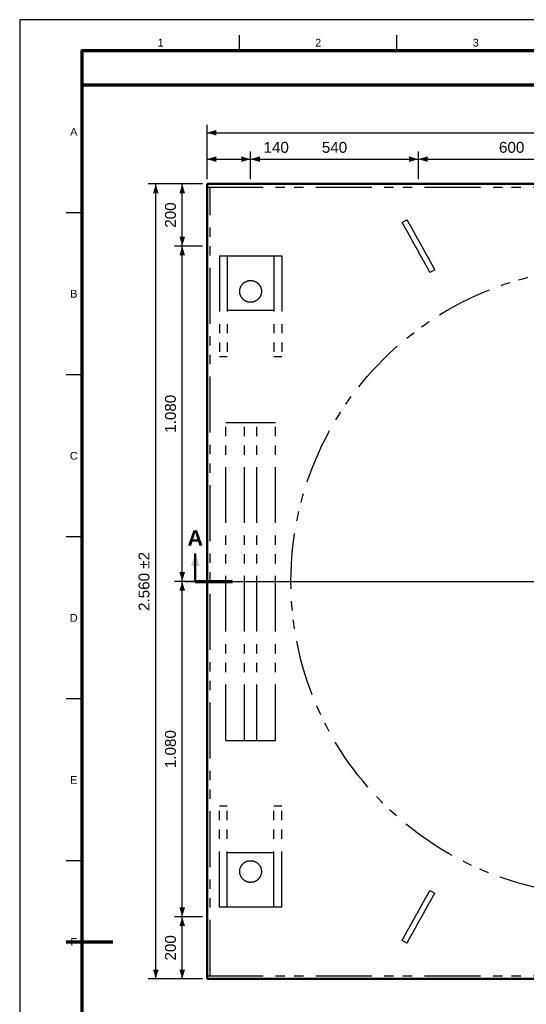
# Model space of a CAD drawing. Header units: millimetres. Extents: x 0 to 841, y 0 to 594.
# Tile 2 of 5: x 0 to 163, y 277 to 594. Entities that reach past the tile are written whole.
import ezdxf
from ezdxf.enums import TextEntityAlignment as Align

# ---------------------------------------------------------------- set-up
doc = ezdxf.new("R2010")
doc.units = ezdxf.units.MM
doc.linetypes.add('EJE', pattern=[31, 20, -4, 3, -4])
doc.linetypes.add('FANTASMA', pattern=[35, 18, -4, 3, -3, 3, -4])
for name, color, linetype, lineweight in [('CORTE', 7, 'EJE', 70), ('COTA', 7, 'CONTINUOUS', 25), ('EJE', 7, 'EJE', 25), ('FANT', 7, 'FANTASMA', 25), ('FINA', 7, 'CONTINUOUS', 25), ('MARCO', 7, 'CONTINUOUS', 70), ('TXT', 7, 'CONTINUOUS', 25), ('VIS', 7, 'CONTINUOUS', 50)]:
    doc.layers.add(name, color=color, linetype=linetype, lineweight=lineweight)
doc.styles.add('STD', font='LiberationSans-Regular.ttf')
doc.styles.add('STDB', font='LiberationSans-Bold.ttf')

msp = doc.modelspace()

# ---------------------------------------------------------------- linework, layer by layer
at = {"layer": 'CORTE'}
msp.add_line((56.49, 413.09), (68.49, 413.09), dxfattribs=at)
at = {"layer": 'COTA'}
for p, q in [((60.29, 542.59), (60.29, 560.09)), ((60.29, 557.59), (316.29, 557.59)), ((60.29, 542.59), (60.29, 551.59)), ((60.29, 549.09), (74.29, 549.09)), ((74.29, 542.59), (74.29, 551.59)), ((74.29, 542.59), (74.29, 551.59)), ((74.29, 549.09), (128.29, 549.09)), ((128.29, 542.59), (128.29, 551.59)), ((128.29, 542.59), (128.29, 551.59)), ((128.29, 549.09), (188.29, 549.09)), ((58.79, 541.09), (41.29, 541.09)), ((43.79, 285.09), (43.79, 541.09)), ((58.79, 541.09), (49.79, 541.09)), ((52.29, 521.09), (52.29, 541.09)), ((58.79, 521.09), (49.79, 521.09)), ((58.79, 521.09), (49.79, 521.09)), ((52.29, 413.09), (52.29, 521.09)), ((58.79, 413.09), (49.79, 413.09)), ((58.79, 413.09), (49.79, 413.09)), ((52.29, 305.09), (52.29, 413.09)), ((58.79, 305.09), (49.79, 305.09)), ((58.79, 305.09), (49.79, 305.09)), ((52.29, 285.09), (52.29, 305.09)), ((58.79, 285.09), (41.29, 285.09)), ((58.79, 285.09), (49.79, 285.09))]:
    msp.add_line(p, q, dxfattribs=at)
for points in [[(60.29, 557.59), (63.29, 556.69), (63.29, 558.49)], [(60.29, 549.09), (63.29, 548.19), (63.29, 549.99)], [(74.29, 549.09), (71.29, 549.99), (71.29, 548.19)], [(74.29, 549.09), (77.29, 548.19), (77.29, 549.99)], [(128.29, 549.09), (125.29, 549.99), (125.29, 548.19)], [(128.29, 549.09), (131.29, 548.19), (131.29, 549.99)], [(43.79, 541.09), (42.89, 538.09), (44.69, 538.09)], [(52.29, 541.09), (51.39, 538.09), (53.19, 538.09)], [(52.29, 521.09), (53.19, 524.09), (51.39, 524.09)], [(52.29, 521.09), (51.39, 518.09), (53.19, 518.09)], [(56.49, 422.09), (55.09, 418.09), (57.89, 418.09)], [(52.29, 413.09), (53.19, 416.09), (51.39, 416.09)], [(52.29, 413.09), (51.39, 410.09), (53.19, 410.09)], [(52.29, 305.09), (53.19, 308.09), (51.39, 308.09)], [(52.29, 305.09), (51.39, 302.09), (53.19, 302.09)], [(43.79, 285.09), (44.69, 288.09), (42.89, 288.09)], [(52.29, 285.09), (53.19, 288.09), (51.39, 288.09)]]:
    msp.add_solid(points, dxfattribs=at)
at = {"layer": 'EJE'}
for p, q in [((53.29, 413.09), (323.29, 413.09)), ((68.49, 413.09), (308.09, 413.09))]:
    msp.add_line(p, q, dxfattribs=at)
at = {"layer": 'FANT'}
for points in [[(60.29, 540.09), (60.29, 541.09)], [(60.29, 541.09), (316.29, 541.09)], [(60.29, 540.09), (316.29, 540.09)], [(60.29, 286.09), (60.29, 540.09)], [(60.29, 540.09), (61.29, 540.09)], [(61.29, 286.09), (61.29, 540.09)], [(123.03, 528.69), (124.6, 529.57)], [(124.6, 529.57), (124.66, 529.46), (124.72, 529.36), (124.78, 529.25), (124.84, 529.15), (124.9, 529.04), (124.95, 528.94), (125.01, 528.83), (125.07, 528.73), (125.13, 528.62), (125.19, 528.52), (125.25, 528.41), (125.31, 528.31), (125.36, 528.2), (125.42, 528.1), (125.48, 527.99), (125.54, 527.88), (125.6, 527.78), (125.66, 527.67), (125.71, 527.57), (125.77, 527.46), (125.83, 527.36), (125.89, 527.25), (125.95, 527.15), (126.01, 527.04), (126.06, 526.94), (126.12, 526.83), (126.18, 526.73), (126.24, 526.62), (126.3, 526.52), (126.36, 526.41), (126.41, 526.31), (126.47, 526.2), (126.53, 526.1), (126.59, 525.99), (126.65, 525.89), (126.71, 525.78), (126.77, 525.68), (126.82, 525.57), (126.88, 525.47), (126.94, 525.36), (127, 525.26), (127.06, 525.15), (127.12, 525.05), (127.17, 524.94), (127.23, 524.84), (127.29, 524.73), (127.35, 524.63), (127.41, 524.52), (127.47, 524.42), (127.52, 524.31), (127.58, 524.21), (127.64, 524.1), (127.7, 524), (127.76, 523.89), (127.82, 523.78), (127.88, 523.68), (127.93, 523.57), (127.99, 523.47), (128.05, 523.36), (128.11, 523.26), (128.17, 523.15), (128.23, 523.05), (128.28, 522.94), (128.34, 522.84), (128.4, 522.73), (128.46, 522.63), (128.52, 522.52), (128.58, 522.42), (128.63, 522.31), (128.69, 522.21), (128.75, 522.1), (128.81, 522), (128.87, 521.89), (128.93, 521.79), (128.98, 521.68), (129.04, 521.58), (129.1, 521.47), (129.16, 521.37), (129.22, 521.26), (129.28, 521.16), (129.34, 521.05), (129.39, 520.95), (129.45, 520.84), (129.51, 520.74), (129.57, 520.63), (129.63, 520.53), (129.69, 520.42), (129.74, 520.32), (129.8, 520.21), (129.86, 520.11), (129.92, 520), (129.98, 519.9), (130.04, 519.79), (130.09, 519.68), (130.15, 519.58), (130.21, 519.47), (130.27, 519.37), (130.33, 519.26), (130.39, 519.16), (130.44, 519.05), (130.5, 518.95), (130.56, 518.84), (130.62, 518.74), (130.68, 518.63), (130.74, 518.53), (130.8, 518.42), (130.85, 518.32), (130.91, 518.21), (130.97, 518.11), (131.03, 518), (131.09, 517.9), (131.15, 517.79), (131.2, 517.69), (131.26, 517.58), (131.32, 517.48), (131.38, 517.37), (131.44, 517.27), (131.5, 517.16), (131.55, 517.06), (131.61, 516.95), (131.67, 516.85), (131.73, 516.74), (131.79, 516.64), (131.85, 516.53), (131.9, 516.43), (131.96, 516.32), (132.02, 516.22), (132.08, 516.11), (132.14, 516.01), (132.2, 515.9), (132.26, 515.8), (132.31, 515.69), (132.37, 515.58), (132.43, 515.48), (132.49, 515.37), (132.55, 515.27), (132.61, 515.16), (132.66, 515.06), (132.72, 514.95), (132.78, 514.85), (132.84, 514.74), (132.9, 514.64), (132.96, 514.53), (133.01, 514.43), (133.07, 514.32), (133.13, 514.22), (133.19, 514.11), (133.25, 514.01), (133.31, 513.9), (133.37, 513.8), (133.42, 513.69), (133.48, 513.59), (133.54, 513.48)], [(123.03, 528.69), (123.09, 528.59), (123.15, 528.48), (123.21, 528.38), (123.26, 528.27), (123.32, 528.17), (123.38, 528.06), (123.44, 527.96), (123.5, 527.85), (123.56, 527.75), (123.61, 527.64), (123.67, 527.54), (123.73, 527.43), (123.79, 527.33), (123.85, 527.22), (123.91, 527.12), (123.97, 527.01), (124.02, 526.91), (124.08, 526.8), (124.14, 526.7), (124.2, 526.59), (124.26, 526.48), (124.32, 526.38), (124.37, 526.27), (124.43, 526.17), (124.49, 526.06), (124.55, 525.96), (124.61, 525.85), (124.67, 525.75), (124.72, 525.64), (124.78, 525.54), (124.84, 525.43), (124.9, 525.33), (124.96, 525.22), (125.02, 525.12), (125.08, 525.01), (125.13, 524.91), (125.19, 524.8), (125.25, 524.7), (125.31, 524.59), (125.37, 524.49), (125.43, 524.38), (125.48, 524.28), (125.54, 524.17), (125.6, 524.07), (125.66, 523.96), (125.72, 523.86), (125.78, 523.75), (125.83, 523.65), (125.89, 523.54), (125.95, 523.44), (126.01, 523.33), (126.07, 523.23), (126.13, 523.12), (126.18, 523.02), (126.24, 522.91), (126.3, 522.81), (126.36, 522.7), (126.42, 522.6), (126.48, 522.49), (126.54, 522.39), (126.59, 522.28), (126.65, 522.17), (126.71, 522.07), (126.77, 521.96), (126.83, 521.86), (126.89, 521.75), (126.94, 521.65), (127, 521.54), (127.06, 521.44), (127.12, 521.33), (127.18, 521.23), (127.24, 521.12), (127.29, 521.02), (127.35, 520.91), (127.41, 520.81), (127.47, 520.7), (127.53, 520.6), (127.59, 520.49), (127.64, 520.39), (127.7, 520.28), (127.76, 520.18), (127.82, 520.07), (127.88, 519.97), (127.94, 519.86), (128, 519.76), (128.05, 519.65), (128.11, 519.55), (128.17, 519.44), (128.23, 519.34), (128.29, 519.23), (128.35, 519.13), (128.4, 519.02), (128.46, 518.92), (128.52, 518.81), (128.58, 518.71), (128.64, 518.6), (128.7, 518.5), (128.75, 518.39), (128.81, 518.29), (128.87, 518.18), (128.93, 518.07), (128.99, 517.97), (129.05, 517.86), (129.1, 517.76), (129.16, 517.65), (129.22, 517.55), (129.28, 517.44), (129.34, 517.34), (129.4, 517.23), (129.46, 517.13), (129.51, 517.02), (129.57, 516.92), (129.63, 516.81), (129.69, 516.71), (129.75, 516.6), (129.81, 516.5), (129.86, 516.39), (129.92, 516.29), (129.98, 516.18), (130.04, 516.08), (130.1, 515.97), (130.16, 515.87), (130.21, 515.76), (130.27, 515.66), (130.33, 515.55), (130.39, 515.45), (130.45, 515.34), (130.51, 515.24), (130.57, 515.13), (130.62, 515.03), (130.68, 514.92), (130.74, 514.82), (130.8, 514.71), (130.86, 514.61), (130.92, 514.5), (130.97, 514.4), (131.03, 514.29), (131.09, 514.19), (131.15, 514.08), (131.21, 513.97), (131.27, 513.87), (131.32, 513.76), (131.38, 513.66), (131.44, 513.55), (131.5, 513.45), (131.56, 513.34), (131.62, 513.24), (131.67, 513.13), (131.73, 513.03), (131.79, 512.92), (131.85, 512.82), (131.91, 512.71), (131.97, 512.61)], [(64.29, 518), (66.79, 518)], [(64.29, 518), (64.29, 485.5)], [(66.79, 518), (66.79, 485.5)], [(66.79, 518), (81.79, 518)], [(66.79, 518), (66.79, 500.5)], [(81.79, 518), (84.29, 518)], [(81.79, 518), (81.79, 485.5)], [(81.79, 518), (81.79, 500.5)], [(84.29, 518), (84.29, 485.5)], [(133.54, 513.48), (131.97, 512.61)], [(74.29, 503), (74.17, 503), (74.05, 503.01), (73.93, 503.02), (73.81, 503.03), (73.69, 503.05), (73.57, 503.07), (73.45, 503.1), (73.34, 503.13), (73.22, 503.17), (73.11, 503.2), (72.99, 503.25), (72.88, 503.29), (72.77, 503.34), (72.67, 503.4), (72.56, 503.45), (72.46, 503.52), (72.36, 503.58), (72.26, 503.65), (72.16, 503.72), (72.07, 503.79), (71.98, 503.87), (71.89, 503.95), (71.8, 504.04), (71.72, 504.12), (71.64, 504.21), (71.56, 504.3), (71.49, 504.4), (71.42, 504.5), (71.35, 504.6), (71.28, 504.7), (71.22, 504.8), (71.17, 504.91), (71.12, 505.02), (71.07, 505.13), (71.02, 505.24), (70.98, 505.35), (70.94, 505.46), (70.91, 505.58), (70.88, 505.7), (70.85, 505.81), (70.83, 505.93), (70.81, 506.05), (70.8, 506.17), (70.79, 506.29), (70.79, 506.41), (70.79, 506.53), (70.79, 506.65), (70.8, 506.77), (70.81, 506.89), (70.82, 507.01), (70.84, 507.13), (70.87, 507.25), (70.89, 507.36), (70.93, 507.48), (70.96, 507.59), (71, 507.71), (71.04, 507.82), (71.09, 507.93), (71.14, 508.04), (71.2, 508.15), (71.25, 508.25), (71.32, 508.35), (71.38, 508.45), (71.45, 508.55), (71.52, 508.65), (71.6, 508.74), (71.68, 508.83), (71.76, 508.92), (71.84, 509.01), (71.93, 509.09), (72.02, 509.17), (72.11, 509.24), (72.21, 509.32), (72.31, 509.39), (72.41, 509.45), (72.51, 509.52), (72.61, 509.58), (72.72, 509.63), (72.83, 509.68), (72.94, 509.73), (73.05, 509.78), (73.16, 509.82), (73.28, 509.85), (73.39, 509.88), (73.51, 509.91), (73.63, 509.94), (73.75, 509.96), (73.87, 509.97), (73.99, 509.99), (74.11, 510), (74.23, 510), (74.35, 510), (74.47, 510), (74.59, 509.99), (74.71, 509.97), (74.82, 509.96), (74.94, 509.94), (75.06, 509.91), (75.18, 509.88), (75.29, 509.85), (75.41, 509.82), (75.52, 509.78), (75.63, 509.73), (75.74, 509.68), (75.85, 509.63), (75.96, 509.58), (76.06, 509.52), (76.16, 509.45), (76.26, 509.39), (76.36, 509.32), (76.46, 509.24), (76.55, 509.17), (76.64, 509.09), (76.73, 509.01), (76.81, 508.92), (76.89, 508.83), (76.97, 508.74), (77.05, 508.65), (77.12, 508.55), (77.19, 508.45), (77.25, 508.35), (77.32, 508.25), (77.37, 508.15), (77.43, 508.04), (77.48, 507.93), (77.53, 507.82), (77.57, 507.71), (77.61, 507.59), (77.65, 507.48), (77.68, 507.36), (77.71, 507.25), (77.73, 507.13), (77.75, 507.01), (77.76, 506.89), (77.78, 506.77), (77.78, 506.65), (77.79, 506.53), (77.78, 506.41), (77.78, 506.29), (77.77, 506.17), (77.76, 506.05), (77.74, 505.93), (77.72, 505.81), (77.69, 505.7), (77.66, 505.58), (77.63, 505.46), (77.59, 505.35), (77.55, 505.24), (77.5, 505.13), (77.46, 505.02), (77.4, 504.91), (77.35, 504.8), (77.29, 504.7), (77.22, 504.6), (77.16, 504.5), (77.09, 504.4), (77.01, 504.3), (76.93, 504.21), (76.85, 504.12), (76.77, 504.04), (76.69, 503.95), (76.6, 503.87), (76.5, 503.79), (76.41, 503.72), (76.31, 503.65), (76.21, 503.58), (76.11, 503.52), (76.01, 503.45), (75.9, 503.4), (75.8, 503.34), (75.69, 503.29), (75.58, 503.25), (75.46, 503.2), (75.35, 503.17), (75.23, 503.13), (75.12, 503.1), (75, 503.07), (74.88, 503.05), (74.76, 503.03), (74.65, 503.02), (74.53, 503.01), (74.41, 503), (74.29, 503)], [(66.79, 500.5), (81.79, 500.5)], [(64.29, 485.5), (66.79, 485.5)], [(81.79, 485.5), (84.29, 485.5)], [(66.29, 361.92), (66.29, 464.25)], [(66.29, 464.25), (72.29, 464.25)], [(72.29, 361.92), (72.29, 464.25)], [(72.29, 464.25), (76.29, 464.25)], [(76.29, 464.25), (82.29, 464.25)], [(76.29, 361.92), (76.29, 464.25)], [(82.29, 361.92), (82.29, 464.25)], [(66.29, 361.92), (72.29, 361.92)], [(72.29, 361.92), (76.29, 361.92)], [(76.29, 361.92), (82.29, 361.92)], [(66.79, 340.67), (64.29, 340.67)], [(64.29, 308.17), (64.29, 340.67)], [(66.79, 308.17), (66.79, 340.67)], [(84.29, 340.67), (81.79, 340.67)], [(81.79, 308.17), (81.79, 340.67)], [(84.29, 308.17), (84.29, 340.67)], [(66.79, 308.17), (66.79, 325.67)], [(81.79, 325.67), (66.79, 325.67)], [(81.79, 308.17), (81.79, 325.67)], [(74.29, 323.17), (74.41, 323.17), (74.53, 323.17), (74.65, 323.16), (74.76, 323.14), (74.88, 323.12), (75, 323.1), (75.12, 323.07), (75.23, 323.04), (75.35, 323.01), (75.46, 322.97), (75.58, 322.93), (75.69, 322.88), (75.8, 322.83), (75.9, 322.78), (76.01, 322.72), (76.11, 322.66), (76.21, 322.6), (76.31, 322.53), (76.41, 322.46), (76.5, 322.38), (76.6, 322.3), (76.69, 322.22), (76.77, 322.14), (76.85, 322.05), (76.93, 321.96), (77.01, 321.87), (77.09, 321.78), (77.16, 321.68), (77.22, 321.58), (77.29, 321.48), (77.35, 321.37), (77.4, 321.27), (77.46, 321.16), (77.5, 321.05), (77.55, 320.94), (77.59, 320.82), (77.63, 320.71), (77.66, 320.6), (77.69, 320.48), (77.72, 320.36), (77.74, 320.24), (77.76, 320.12), (77.77, 320), (77.78, 319.88), (77.78, 319.76), (77.79, 319.64), (77.78, 319.52), (77.78, 319.4), (77.76, 319.29), (77.75, 319.17), (77.73, 319.05), (77.71, 318.93), (77.68, 318.81), (77.65, 318.7), (77.61, 318.58), (77.57, 318.47), (77.53, 318.36), (77.48, 318.25), (77.43, 318.14), (77.37, 318.03), (77.32, 317.92), (77.25, 317.82), (77.19, 317.72), (77.12, 317.62), (77.05, 317.53), (76.97, 317.43), (76.89, 317.34), (76.81, 317.25), (76.73, 317.17), (76.64, 317.09), (76.55, 317.01), (76.46, 316.93), (76.36, 316.86), (76.26, 316.79), (76.16, 316.72), (76.06, 316.66), (75.96, 316.6), (75.85, 316.54), (75.74, 316.49), (75.63, 316.44), (75.52, 316.4), (75.41, 316.36), (75.29, 316.32), (75.18, 316.29), (75.06, 316.26), (74.94, 316.24), (74.82, 316.22), (74.71, 316.2), (74.59, 316.19), (74.47, 316.18), (74.35, 316.18), (74.23, 316.18), (74.11, 316.18), (73.99, 316.19), (73.87, 316.2), (73.75, 316.22), (73.63, 316.24), (73.51, 316.26), (73.39, 316.29), (73.28, 316.32), (73.16, 316.36), (73.05, 316.4), (72.94, 316.44), (72.83, 316.49), (72.72, 316.54), (72.61, 316.6), (72.51, 316.66), (72.41, 316.72), (72.31, 316.79), (72.21, 316.86), (72.11, 316.93), (72.02, 317.01), (71.93, 317.09), (71.84, 317.17), (71.76, 317.25), (71.68, 317.34), (71.6, 317.43), (71.52, 317.53), (71.45, 317.62), (71.38, 317.72), (71.32, 317.82), (71.25, 317.92), (71.2, 318.03), (71.14, 318.14), (71.09, 318.25), (71.04, 318.36), (71, 318.47), (70.96, 318.58), (70.93, 318.7), (70.89, 318.81), (70.87, 318.93), (70.84, 319.05), (70.82, 319.17), (70.81, 319.29), (70.8, 319.4), (70.79, 319.52), (70.79, 319.64), (70.79, 319.76), (70.79, 319.88), (70.8, 320), (70.81, 320.12), (70.83, 320.24), (70.85, 320.36), (70.88, 320.48), (70.91, 320.6), (70.94, 320.71), (70.98, 320.82), (71.02, 320.94), (71.07, 321.05), (71.12, 321.16), (71.17, 321.27), (71.22, 321.37), (71.28, 321.48), (71.35, 321.58), (71.42, 321.68), (71.49, 321.78), (71.56, 321.87), (71.64, 321.96), (71.72, 322.05), (71.8, 322.14), (71.89, 322.22), (71.98, 322.3), (72.07, 322.38), (72.16, 322.46), (72.26, 322.53), (72.36, 322.6), (72.46, 322.66), (72.56, 322.72), (72.67, 322.78), (72.77, 322.83), (72.88, 322.88), (72.99, 322.93), (73.11, 322.97), (73.22, 323.01), (73.34, 323.04), (73.45, 323.07), (73.57, 323.1), (73.69, 323.12), (73.81, 323.14), (73.93, 323.16), (74.05, 323.17), (74.17, 323.17), (74.29, 323.17)], [(123.03, 297.48), (123.09, 297.59), (123.15, 297.69), (123.21, 297.8), (123.26, 297.9), (123.32, 298.01), (123.38, 298.11), (123.44, 298.22), (123.5, 298.32), (123.56, 298.43), (123.61, 298.53), (123.67, 298.64), (123.73, 298.74), (123.79, 298.85), (123.85, 298.95), (123.91, 299.06), (123.97, 299.16), (124.02, 299.27), (124.08, 299.37), (124.14, 299.48), (124.2, 299.58), (124.26, 299.69), (124.32, 299.8), (124.37, 299.9), (124.43, 300.01), (124.49, 300.11), (124.55, 300.22), (124.61, 300.32), (124.67, 300.43), (124.72, 300.53), (124.78, 300.64), (124.84, 300.74), (124.9, 300.85), (124.96, 300.95), (125.02, 301.06), (125.08, 301.16), (125.13, 301.27), (125.19, 301.37), (125.25, 301.48), (125.31, 301.58), (125.37, 301.69), (125.43, 301.79), (125.48, 301.9), (125.54, 302), (125.6, 302.11), (125.66, 302.21), (125.72, 302.32), (125.78, 302.42), (125.83, 302.53), (125.89, 302.63), (125.95, 302.74), (126.01, 302.84), (126.07, 302.95), (126.13, 303.05), (126.18, 303.16), (126.24, 303.26), (126.3, 303.37), (126.36, 303.47), (126.42, 303.58), (126.48, 303.68), (126.54, 303.79), (126.59, 303.9), (126.65, 304), (126.71, 304.11), (126.77, 304.21), (126.83, 304.32), (126.89, 304.42), (126.94, 304.53), (127, 304.63), (127.06, 304.74), (127.12, 304.84), (127.18, 304.95), (127.24, 305.05), (127.29, 305.16), (127.35, 305.26), (127.41, 305.37), (127.47, 305.47), (127.53, 305.58), (127.59, 305.68), (127.64, 305.79), (127.7, 305.89), (127.76, 306), (127.82, 306.1), (127.88, 306.21), (127.94, 306.31), (128, 306.42), (128.05, 306.52), (128.11, 306.63), (128.17, 306.73), (128.23, 306.84), (128.29, 306.94), (128.35, 307.05), (128.4, 307.15), (128.46, 307.26), (128.52, 307.36), (128.58, 307.47), (128.64, 307.57), (128.7, 307.68), (128.75, 307.78), (128.81, 307.89), (128.87, 308), (128.93, 308.1), (128.99, 308.21), (129.05, 308.31), (129.1, 308.42), (129.16, 308.52), (129.22, 308.63), (129.28, 308.73), (129.34, 308.84), (129.4, 308.94), (129.46, 309.05), (129.51, 309.15), (129.57, 309.26), (129.63, 309.36), (129.69, 309.47), (129.75, 309.57), (129.81, 309.68), (129.86, 309.78), (129.92, 309.89), (129.98, 309.99), (130.04, 310.1), (130.1, 310.2), (130.16, 310.31), (130.21, 310.41), (130.27, 310.52), (130.33, 310.62), (130.39, 310.73), (130.45, 310.83), (130.51, 310.94), (130.57, 311.04), (130.62, 311.15), (130.68, 311.25), (130.74, 311.36), (130.8, 311.46), (130.86, 311.57), (130.92, 311.67), (130.97, 311.78), (131.03, 311.88), (131.09, 311.99), (131.15, 312.1), (131.21, 312.2), (131.27, 312.31), (131.32, 312.41), (131.38, 312.52), (131.44, 312.62), (131.5, 312.73), (131.56, 312.83), (131.62, 312.94), (131.67, 313.04), (131.73, 313.15), (131.79, 313.25), (131.85, 313.36), (131.91, 313.46), (131.97, 313.57)], [(124.6, 296.61), (124.66, 296.71), (124.72, 296.82), (124.78, 296.92), (124.84, 297.03), (124.9, 297.13), (124.95, 297.24), (125.01, 297.34), (125.07, 297.45), (125.13, 297.55), (125.19, 297.66), (125.25, 297.76), (125.31, 297.87), (125.36, 297.97), (125.42, 298.08), (125.48, 298.19), (125.54, 298.29), (125.6, 298.4), (125.66, 298.5), (125.71, 298.61), (125.77, 298.71), (125.83, 298.82), (125.89, 298.92), (125.95, 299.03), (126.01, 299.13), (126.06, 299.24), (126.12, 299.34), (126.18, 299.45), (126.24, 299.55), (126.3, 299.66), (126.36, 299.76), (126.41, 299.87), (126.47, 299.97), (126.53, 300.08), (126.59, 300.18), (126.65, 300.29), (126.71, 300.39), (126.77, 300.5), (126.82, 300.6), (126.88, 300.71), (126.94, 300.81), (127, 300.92), (127.06, 301.02), (127.12, 301.13), (127.17, 301.23), (127.23, 301.34), (127.29, 301.44), (127.35, 301.55), (127.41, 301.65), (127.47, 301.76), (127.52, 301.86), (127.58, 301.97), (127.64, 302.07), (127.7, 302.18), (127.76, 302.29), (127.82, 302.39), (127.88, 302.5), (127.93, 302.6), (127.99, 302.71), (128.05, 302.81), (128.11, 302.92), (128.17, 303.02), (128.23, 303.13), (128.28, 303.23), (128.34, 303.34), (128.4, 303.44), (128.46, 303.55), (128.52, 303.65), (128.58, 303.76), (128.63, 303.86), (128.69, 303.97), (128.75, 304.07), (128.81, 304.18), (128.87, 304.28), (128.93, 304.39), (128.98, 304.49), (129.04, 304.6), (129.1, 304.7), (129.16, 304.81), (129.22, 304.91), (129.28, 305.02), (129.34, 305.12), (129.39, 305.23), (129.45, 305.33), (129.51, 305.44), (129.57, 305.54), (129.63, 305.65), (129.69, 305.75), (129.74, 305.86), (129.8, 305.96), (129.86, 306.07), (129.92, 306.17), (129.98, 306.28), (130.04, 306.39), (130.09, 306.49), (130.15, 306.6), (130.21, 306.7), (130.27, 306.81), (130.33, 306.91), (130.39, 307.02), (130.44, 307.12), (130.5, 307.23), (130.56, 307.33), (130.62, 307.44), (130.68, 307.54), (130.74, 307.65), (130.8, 307.75), (130.85, 307.86), (130.91, 307.96), (130.97, 308.07), (131.03, 308.17), (131.09, 308.28), (131.15, 308.38), (131.2, 308.49), (131.26, 308.59), (131.32, 308.7), (131.38, 308.8), (131.44, 308.91), (131.5, 309.01), (131.55, 309.12), (131.61, 309.22), (131.67, 309.33), (131.73, 309.43), (131.79, 309.54), (131.85, 309.64), (131.9, 309.75), (131.96, 309.85), (132.02, 309.96), (132.08, 310.06), (132.14, 310.17), (132.2, 310.27), (132.26, 310.38), (132.31, 310.48), (132.37, 310.59), (132.43, 310.7), (132.49, 310.8), (132.55, 310.91), (132.61, 311.01), (132.66, 311.12), (132.72, 311.22), (132.78, 311.33), (132.84, 311.43), (132.9, 311.54), (132.96, 311.64), (133.01, 311.75), (133.07, 311.85), (133.13, 311.96), (133.19, 312.06), (133.25, 312.17), (133.31, 312.27), (133.37, 312.38), (133.42, 312.48), (133.48, 312.59), (133.54, 312.69)], [(131.97, 313.57), (133.54, 312.69)], [(66.79, 308.17), (64.29, 308.17)], [(81.79, 308.17), (66.79, 308.17)], [(84.29, 308.17), (81.79, 308.17)], [(124.6, 296.61), (123.03, 297.48)], [(60.29, 285.09), (60.29, 286.09)], [(60.29, 286.09), (316.29, 286.09)], [(60.29, 286.09), (61.29, 286.09)], [(60.29, 285.09), (316.29, 285.09)]]:
    msp.add_lwpolyline(points, dxfattribs=at)
msp.add_circle((188.29, 413.09), 101, dxfattribs=at)
msp.add_circle((188.29, 413.09), 101, dxfattribs=at)
at = {"layer": 'FINA'}
for p, q in [((70.69, 584), (70.69, 589)), ((121.38, 584), (121.38, 589)), ((20, 531.82), (15, 531.82)), ((20, 479.64), (15, 479.64)), ((20, 427.45), (15, 427.45)), ((20, 375.27), (15, 375.27)), ((20, 323.09), (15, 323.09))]:
    msp.add_line(p, q, dxfattribs=at)
msp.add_lwpolyline([(0, 0), (841, 0), (841, 594), (0, 594)], close=True, dxfattribs=at)
at = {"layer": 'MARCO'}
msp.add_line((15, 297), (30, 297), dxfattribs=at)
for points in [[(20, 10), (831, 10), (831, 584), (20, 584)], [(20, 573), (831, 573), (831, 584), (20, 584)]]:
    msp.add_lwpolyline(points, close=True, dxfattribs=at)
at = {"layer": 'VIS'}
msp.add_line((56.49, 413.09), (56.49, 422.09), dxfattribs=at)
for points in [[(60.29, 285.09), (60.29, 541.09)], [(60.29, 541.09), (316.29, 541.09)], [(60.29, 285.09), (316.29, 285.09)]]:
    msp.add_lwpolyline(points, dxfattribs=at)

# ---------------------------------------------------------------- texts
at = {"layer": 'TXT'}
for s, height, style, p in [('1', 2.5, 'STD', (45.34, 586.6)), ('2', 2.5, 'STD', (96.03, 586.6)), ('3', 2.5, 'STD', (146.72, 586.6)), ('A', 2.5, 'STD', (17.4, 557.91)), ('B', 2.5, 'STD', (17.4, 505.73)), ('C', 2.5, 'STD', (17.4, 453.55)), ('A', 5, 'STDB', (56.49, 427.09)), ('D', 2.5, 'STD', (17.4, 401.36)), ('E', 2.5, 'STD', (17.4, 349.18)), ('F', 2.5, 'STD', (17.4, 297))]:
    msp.add_text(s, height=height, dxfattribs=dict(at, style=style)).set_placement(p, align=Align.MIDDLE_CENTER)
at = {"layer": 'TXT', "style": 'STD'}
for s, p in [('140', (82.53, 550.09)), ('540', (101.29, 550.09)), ('600', (158.29, 550.09))]:
    msp.add_text(s, height=3.5, dxfattribs=at).set_placement(p, align=Align.BOTTOM_CENTER)
for s, p in [('200', (51.29, 531.09)), ('1.080', (51.29, 467.09)), ('2.560 ±2', (42.79, 413.09)), ('1.080', (51.29, 359.09)), ('200', (51.29, 295.09))]:
    msp.add_text(s, height=3.5, rotation=90, dxfattribs=at).set_placement(p, align=Align.BOTTOM_CENTER)

doc.saveas('drawing.dxf')
